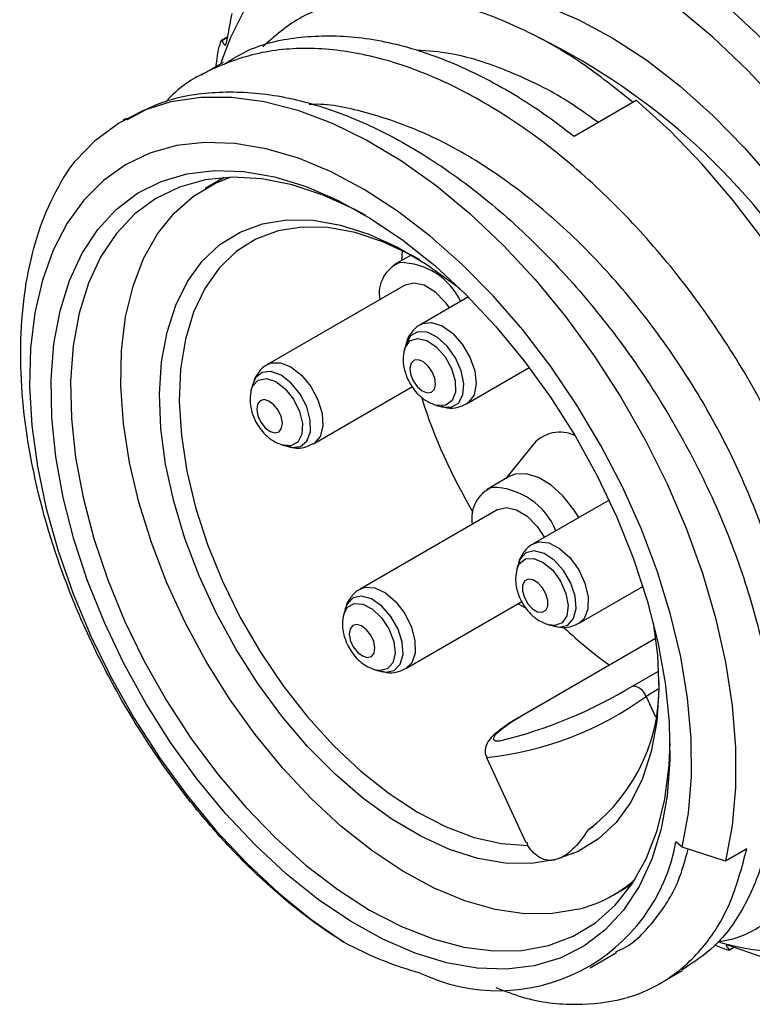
# Model space of a CAD drawing. Header units: millimetres. Extents: x 6 to 273, y 6 to 210.
# Tile 7 of 11: x 157 to 173, y 129 to 150. Entities that reach past the tile are written whole.
import ezdxf

# ---------------------------------------------------------------- set-up
doc = ezdxf.new("R2010")
doc.units = ezdxf.units.MM

msp = doc.modelspace()

# ---------------------------------------------------------------- linework, layer by layer
for p, q in [((161.235, 149.912), (161.096, 149.832)), ((161.105, 149.829), (161.233, 149.903)), ((161.169, 149.729), (161.189, 149.741)), ((161.137, 149.352), (160.655, 149.074)), ((168.791, 147.745), (170.145, 148.527)), ((159.016, 148.128), (158.945, 148.087)), ((161.155, 146.841), (160.743, 146.604)), ((165.039, 145.252), (165.024, 145.027)), ((165.236, 145.15), (164.862, 144.934)), ((165.112, 144.501), (162.105, 142.765)), ((166.484, 144.236), (165.447, 143.638)), ((165.085, 143.067), (165.09, 143.085)), ((165.124, 143.209), (165.09, 143.085)), ((166.447, 141.905), (167.814, 142.695)), ((161.743, 142.194), (161.748, 142.213)), ((161.782, 142.336), (161.748, 142.213)), ((163.105, 141.033), (165.268, 142.281)), ((165.79, 141.872), (165.914, 141.84)), ((162.449, 141), (162.424, 141.007)), ((162.449, 141), (162.572, 140.967)), ((167.91, 141.036), (167.292, 140.27)), ((167.375, 140.318), (166.88, 140.032)), ((169.553, 139.804), (167.899, 138.849)), ((167.13, 139.599), (164.123, 137.863)), ((167.576, 138.42), (167.542, 138.297)), ((168.899, 137.117), (170.293, 137.922)), ((165.123, 136.131), (167.654, 137.592)), ((167.571, 137.544), (167.731, 137.455)), ((163.761, 137.293), (163.766, 137.311)), ((163.8, 137.434), (163.766, 137.311)), ((168.243, 137.084), (168.218, 137.091)), ((168.243, 137.084), (168.366, 137.052)), ((170.569, 136.787), (167.692, 135.126)), ((170.57, 136.783), (167.717, 135.136)), ((164.466, 136.098), (164.441, 136.105)), ((164.466, 136.098), (164.59, 136.065)), ((164.55, 136.084), (164.466, 136.098)), ((164.583, 136.077), (164.683, 136.049)), ((170.063, 135.749), (170.631, 136.076)), ((170.625, 135.677), (170.36, 135.523)), ((170.36, 135.523), (170.566, 135.076)), ((167.692, 135.126), (167.717, 135.136)), ((166.881, 134.188), (167.737, 132.333)), ((169.208, 132.679), (169.097, 132.612)), ((167.782, 132.269), (167.764, 132.345)), ((171.147, 132.236), (171.013, 132.351)), ((172.095, 131.927), (171.147, 132.236)), ((172.561, 132.196), (172.095, 131.927)), ((169.643, 131.188), (170.054, 131.426)), ((172.045, 130.023), (171.865, 130.096)), ((172.111, 130.085), (172.129, 130.095)), ((172.175, 129.996), (172.273, 130.052)), ((172.175, 129.987), (172.283, 130.049)), ((169.144, 129.603), (169.713, 129.932)), ((170.677, 129.264), (171.159, 129.542))]:
    msp.add_line(p, q)
at = {"flags": 128}
for points in [[(168.163, 150.594), (168.897, 150.283), (169.636, 149.883), (170.375, 149.399), (171.105, 148.836), (171.819, 148.198), (172.51, 147.493), (173.171, 146.727), (173.796, 145.908), (174.378, 145.044), (174.911, 144.144), (175.391, 143.216), (175.813, 142.27), (176.172, 141.316), (176.464, 140.362), (176.688, 139.418), (176.84, 138.493), (176.919, 137.598), (176.924, 136.74), (176.856, 135.928), (176.715, 135.171)], [(161.624, 150.555), (161.293, 149.899), (161.083, 149.342)], [(178.088, 133.987), (178.245, 134.808), (178.329, 135.683), (178.341, 136.605), (178.279, 137.567), (178.145, 138.561), (177.939, 139.578), (177.663, 140.61), (177.319, 141.648), (176.911, 142.685), (176.442, 143.71), (175.915, 144.717), (175.334, 145.695), (174.706, 146.638), (174.034, 147.538), (173.325, 148.386), (172.585, 149.177), (171.818, 149.903), (171.033, 150.558)], [(157.906, 147.202), (158.348, 147.659), (158.848, 148.029), (159.401, 148.31), (160.002, 148.499), (160.645, 148.594), (161.324, 148.594), (162.032, 148.499), (162.763, 148.311), (163.511, 148.03), (164.268, 147.66), (165.026, 147.204), (165.78, 146.667), (166.522, 146.052), (167.244, 145.367), (167.941, 144.617), (168.605, 143.809), (169.23, 142.952), (169.811, 142.053), (170.343, 141.121), (170.819, 140.163), (171.236, 139.19), (171.589, 138.211), (171.876, 137.234), (172.094, 136.269), (172.24, 135.324), (172.314, 134.41), (172.314, 133.533), (172.241, 132.703), (172.095, 131.927)], [(173.916, 131.134), (174.382, 131.452), (174.842, 131.887), (175.241, 132.405), (175.575, 133.002), (175.841, 133.672), (176.037, 134.408), (176.161, 135.204), (176.211, 136.052), (176.187, 136.944), (176.09, 137.872), (175.92, 138.827), (175.678, 139.8), (175.368, 140.782), (174.992, 141.764), (174.553, 142.735), (174.056, 143.688), (173.505, 144.613), (172.906, 145.501), (172.265, 146.344), (171.586, 147.135), (170.877, 147.865), (170.145, 148.527)], [(171.147, 132.236), (171.285, 132.975), (171.351, 133.768), (171.345, 134.606), (171.267, 135.481), (171.117, 136.384), (170.898, 137.306), (170.611, 138.237), (170.259, 139.17), (169.845, 140.093), (169.375, 140.998), (168.852, 141.876), (168.282, 142.718), (167.67, 143.516), (167.023, 144.261), (166.347, 144.946), (165.649, 145.565), (164.936, 146.111), (164.214, 146.579), (163.492, 146.963), (162.776, 147.261), (162.074, 147.469), (161.392, 147.585), (160.738, 147.608), (160.118, 147.538), (159.538, 147.375), (159.004, 147.121), (158.521, 146.778), (158.095, 146.351), (157.728, 145.843), (157.426, 145.259), (157.191, 144.605), (157.026, 143.889), (156.931, 143.116), (156.909, 142.294), (156.959, 141.433), (157.081, 140.54), (157.273, 139.625), (157.534, 138.696), (157.861, 137.763), (158.25, 136.835), (158.699, 135.921), (159.202, 135.032), (159.754, 134.175), (160.35, 133.359), (160.984, 132.592), (161.65, 131.882), (162.34, 131.236), (163.048, 130.661), (163.767, 130.162)], [(157.576, 143.936), (157.781, 144.599), (158.056, 145.193), (158.397, 145.711), (158.801, 146.147), (159.263, 146.498), (159.779, 146.758), (160.343, 146.926), (160.948, 146.998), (161.587, 146.976), (162.255, 146.858), (162.943, 146.646), (163.645, 146.343), (164.352, 145.951), (165.056, 145.475), (165.75, 144.921), (166.426, 144.293), (167.078, 143.6), (167.697, 142.849), (168.277, 142.048), (168.811, 141.205), (169.295, 140.331), (169.722, 139.434), (170.087, 138.524), (170.387, 137.612), (170.619, 136.707), (170.78, 135.819), (170.868, 134.958), (170.882, 134.134), (170.822, 133.356), (170.689, 132.631), (170.484, 131.968), (170.209, 131.374), (169.868, 130.857), (169.464, 130.42), (169.002, 130.07), (168.486, 129.809), (167.922, 129.642), (167.317, 129.569), (166.677, 129.591), (166.01, 129.709), (165.321, 129.921), (164.62, 130.225), (163.913, 130.616), (163.209, 131.092), (162.515, 131.646), (161.838, 132.274), (161.187, 132.967), (160.568, 133.718), (159.988, 134.52), (159.453, 135.362), (158.97, 136.237), (158.543, 137.134), (158.178, 138.043), (157.877, 138.956), (157.646, 139.861), (157.485, 140.748), (157.397, 141.609), (157.383, 142.433), (157.443, 143.212), (157.576, 143.936)], [(164.24, 146.018), (164.011, 146.142), (163.319, 146.458), (162.638, 146.683), (161.977, 146.814), (161.342, 146.85), (160.741, 146.79), (160.181, 146.635), (159.669, 146.387), (159.209, 146.048), (158.808, 145.623), (158.469, 145.116), (158.197, 144.534), (157.994, 143.881)], [(168.891, 130.881), (168.318, 130.784), (167.709, 130.782), (167.071, 130.876), (166.411, 131.063), (165.736, 131.342), (165.055, 131.71), (164.375, 132.162), (163.705, 132.693), (163.053, 133.297), (162.426, 133.967), (161.831, 134.694), (161.275, 135.47), (160.766, 136.287), (160.308, 137.134), (159.908, 138.002), (159.569, 138.88), (159.297, 139.759), (159.094, 140.627), (158.962, 141.475), (158.903, 142.293), (158.918, 143.071), (159.007, 143.8), (159.168, 144.472), (159.399, 145.078), (159.699, 145.612), (160.063, 146.067), (160.487, 146.438), (160.967, 146.72), (161.285, 146.848)], [(168.392, 131.961), (167.859, 131.875), (167.29, 131.883), (166.692, 131.986), (166.074, 132.183), (165.445, 132.47), (164.812, 132.844), (164.184, 133.3), (163.569, 133.832), (162.977, 134.432), (162.415, 135.093), (161.89, 135.805), (161.41, 136.559), (160.981, 137.344), (160.609, 138.15), (160.299, 138.967), (160.055, 139.782), (159.88, 140.586), (159.778, 141.367), (159.749, 142.114), (159.793, 142.818), (159.91, 143.468), (160.099, 144.057), (160.357, 144.576), (160.68, 145.019), (161.064, 145.378), (161.504, 145.65), (161.994, 145.83), (162.527, 145.917), (163.096, 145.909), (163.694, 145.806), (164.312, 145.609), (164.941, 145.322), (165.575, 144.948), (166.203, 144.492), (166.331, 144.388)], [(165.418, 145.048), (165.244, 145.146), (164.622, 145.439), (164.012, 145.641), (163.422, 145.749), (162.859, 145.761), (162.333, 145.677), (161.851, 145.498), (161.42, 145.226), (161.045, 144.867), (160.732, 144.424), (160.486, 143.903), (160.31, 143.314), (160.207, 142.663), (160.178, 141.96), (160.223, 141.215), (160.342, 140.439), (160.533, 139.643), (160.793, 138.838), (161.119, 138.036), (161.506, 137.247), (161.949, 136.484), (162.441, 135.756), (162.975, 135.076), (163.544, 134.451), (164.139, 133.892), (164.753, 133.405), (165.375, 132.998), (165.998, 132.678), (166.613, 132.447), (167.21, 132.31), (167.782, 132.269), (167.782, 132.269)], [(165.112, 144.501), (165.296, 144.548), (165.519, 144.498), (165.752, 144.355), (165.969, 144.133), (166.068, 143.996)], [(157.994, 143.881), (157.864, 143.167), (157.807, 142.399), (157.823, 141.585), (157.914, 140.736), (158.078, 139.86), (158.313, 138.967), (158.616, 138.069), (158.984, 137.174), (159.412, 136.293), (159.897, 135.436), (160.432, 134.612), (161.011, 133.832), (161.628, 133.103), (162.276, 132.435), (162.947, 131.834), (163.634, 131.308), (164.33, 130.862), (165.025, 130.501), (165.713, 130.23), (166.385, 130.052), (167.034, 129.969), (167.652, 129.981), (168.233, 130.088), (168.77, 130.29), (169.257, 130.583), (169.688, 130.966), (170.059, 131.432), (170.365, 131.978), (170.602, 132.596), (170.769, 133.281), (170.863, 134.023), (170.884, 134.509)], [(165.449, 143.639), (165.484, 143.656), (165.682, 143.681), (165.91, 143.608), (166.141, 143.444), (166.351, 143.208), (166.518, 142.924), (166.622, 142.623), (166.654, 142.339), (166.608, 142.101), (166.491, 141.936), (166.444, 141.904)], [(165.09, 143.085), (165.104, 143.13), (165.211, 143.276), (165.376, 143.33), (165.577, 143.285), (165.785, 143.146), (165.975, 142.933), (166.119, 142.674), (166.198, 142.405), (166.202, 142.161), (166.13, 141.975), (165.991, 141.873), (165.806, 141.869), (165.782, 141.874)], [(165.902, 141.843), (165.906, 141.842), (166.109, 141.832), (166.268, 141.921), (166.364, 142.099), (166.385, 142.344), (166.329, 142.626), (166.202, 142.911), (166.02, 143.166), (165.805, 143.359), (165.582, 143.467), (165.379, 143.477), (165.22, 143.387), (165.124, 143.21), (165.12, 143.197)], [(165.368, 142.284), (165.475, 142.192), (165.583, 142.148), (165.677, 142.158), (165.742, 142.222), (165.769, 142.329), (165.753, 142.463), (165.697, 142.604), (165.609, 142.73), (165.503, 142.822), (165.395, 142.866), (165.301, 142.856), (165.236, 142.792), (165.209, 142.685), (165.225, 142.551), (165.281, 142.41), (165.368, 142.284)], [(162.106, 142.765), (162.177, 142.796), (162.383, 142.802), (162.613, 142.711), (162.842, 142.532)], [(161.748, 142.213), (161.781, 142.297), (161.902, 142.424), (162.077, 142.456), (162.282, 142.389), (162.489, 142.232)], [(162.618, 142.357), (162.397, 142.527), (162.178, 142.607), (161.985, 142.588), (161.843, 142.471), (161.78, 142.329)], [(162.842, 142.532), (163.045, 142.284), (163.201, 141.994), (163.292, 141.694), (163.309, 141.416), (163.25, 141.191), (163.12, 141.042), (163.104, 141.032)], [(162.489, 142.232), (162.67, 142.005), (162.801, 141.741), (162.864, 141.474), (162.85, 141.24), (162.762, 141.072), (162.612, 140.991), (162.449, 141)], [(162.572, 140.967), (162.627, 140.956), (162.82, 140.976), (162.962, 141.092), (163.037, 141.292), (163.035, 141.551), (162.957, 141.838), (162.812, 142.118), (162.618, 142.357)], [(162.241, 141.885), (162.133, 141.966), (162.027, 141.996), (161.939, 141.972), (161.883, 141.895), (161.867, 141.78), (161.894, 141.642), (161.959, 141.502), (162.053, 141.383), (162.162, 141.303), (162.268, 141.272), (162.355, 141.297), (162.411, 141.373), (162.427, 141.489), (162.4, 141.627), (162.335, 141.766), (162.241, 141.885)], [(168.892, 139.422), (168.792, 139.585), (168.556, 139.888), (168.291, 140.132), (168.014, 140.3), (167.745, 140.381), (167.502, 140.369), (167.375, 140.318)], [(167.13, 139.599), (167.314, 139.646), (167.537, 139.596), (167.769, 139.453), (167.987, 139.231), (168.146, 138.992)], [(167.901, 138.85), (168.027, 138.892), (168.243, 138.87), (168.475, 138.751), (168.699, 138.55), (168.891, 138.286), (169.029, 137.99), (169.099, 137.694), (169.094, 137.428), (169.013, 137.223), (168.899, 137.117)], [(168.36, 137.053), (168.473, 137.036), (168.655, 137.08), (168.781, 137.22), (168.838, 137.437), (168.817, 137.706), (168.721, 137.994), (168.561, 138.267), (168.358, 138.492), (168.136, 138.641), (167.92, 138.696), (167.738, 138.652), (167.612, 138.513), (167.576, 138.42)], [(167.541, 138.291), (167.595, 138.415), (167.729, 138.523), (167.912, 138.534), (168.12, 138.447), (168.324, 138.274), (168.496, 138.037), (168.614, 137.769), (168.662, 137.506), (168.632, 137.283), (168.53, 137.131), (168.368, 137.07), (168.243, 137.084)], [(167.782, 137.544), (167.883, 137.436), (167.992, 137.371), (168.094, 137.359), (168.172, 137.402), (168.216, 137.493), (168.217, 137.618), (168.177, 137.759), (168.1, 137.894), (168, 138.002), (167.891, 138.067), (167.789, 138.079), (167.71, 138.036), (167.667, 137.945), (167.666, 137.819), (167.706, 137.679), (167.782, 137.544)], [(164.584, 136.067), (164.685, 136.05), (164.869, 136.089), (165, 136.223), (165.06, 136.436), (165.043, 136.703), (164.952, 136.991), (164.796, 137.266), (164.594, 137.494), (164.372, 137.648), (164.156, 137.71), (163.971, 137.671), (163.841, 137.537), (163.799, 137.431)], [(164.122, 137.863), (164.23, 137.903), (164.442, 137.891), (164.674, 137.782), (164.9, 137.588), (165.096, 137.33), (165.241, 137.036), (165.319, 136.738), (165.322, 136.468), (165.248, 136.255), (165.121, 136.13)], [(163.766, 137.311), (163.843, 137.46), (163.99, 137.548), (164.181, 137.537), (164.39, 137.429), (164.589, 137.239), (164.751, 136.993), (164.855, 136.723), (164.885, 136.466), (164.839, 136.256), (164.722, 136.123), (164.55, 136.084), (164.55, 136.084)], [(164.28, 136.371), (164.369, 136.393), (164.427, 136.467), (164.445, 136.581), (164.421, 136.718), (164.357, 136.858), (164.264, 136.978), (164.156, 137.061), (164.05, 137.094), (163.961, 137.072), (163.903, 136.999), (163.885, 136.884), (163.909, 136.747), (163.973, 136.607), (164.066, 136.487), (164.174, 136.404), (164.28, 136.371)], [(170.518, 137.135), (170.608, 136.425), (170.637, 135.678), (170.593, 134.974), (170.476, 134.323), (170.287, 133.735), (170.029, 133.215), (169.706, 132.773), (169.322, 132.414), (168.882, 132.142), (168.392, 131.961)], [(167.717, 135.136), (167.424, 134.958), (167.205, 134.803), (167.07, 134.681), (167.026, 134.597), (167.076, 134.556), (167.174, 134.554)]]:
    msp.add_lwpolyline(points, dxfattribs=at)
for centre, radius, start, end in [((161.165, 137.937), 16.725, 44.2283, 54.2361), ((168.254, 147.523), 7.527, 162.438, 163.189), ((161.536, 136.734), 14.672, 359.2583, 63.7609), ((165.265, 144.315), 0.725, 112.3617, 190.9259), ((164.975, 143.496), 1.49, 25.645, 89.4845), ((176.986, 145.725), 12.099, 197.7996, 210.7157), ((168.479, 140.515), 0.771, 64.8336, 137.5369), ((167.282, 139.413), 0.725, 112.3617, 190.9259), ((166.983, 138.555), 1.528, 22.3347, 89.1114), ((174.867, 143.634), 9.127, 226.4388, 234.4738), ((166.765, 135.713), 3.88, 306.9427, 4.4441), ((164.775, 144.444), 10.177, 283.636, 301.3084), ((170.054, 135.429), 0.319, 17.1005, 88.3898), ((166.137, 141.325), 7.176, 275.9551, 306.0524), ((173.352, 134.754), 4.797, 252.8565, 350.8062), ((167.134, 133.043), 3.941, 244.4358, 349.8896), ((168.142, 133.786), 3, 284.4502, 311.3704)]:
    msp.add_arc(centre, radius, start, end)
for points, knots in [([(170.073, 148.485), (169.703, 148.781), (168.9, 149.423), (167.639, 150.123), (166.334, 150.618), (165.05, 150.862), (164.262, 150.779), (163.86, 150.737)], [0, 0, 0, 0, 0.174746, 0.380225, 0.579917, 0.785227, 1, 1, 1, 1]), ([(163.86, 150.737), (163.489, 150.617), (162.797, 150.394), (162.251, 149.917), (161.997, 149.695)], [0, 0, 0, 0, 0.534785, 1, 1, 1, 1]), ([(161.157, 149.318), (161.331, 149.425), (161.83, 149.734), (162.816, 149.943), (164.069, 149.946), (165.406, 149.654), (166.783, 149.08), (167.921, 148.405), (168.581, 147.904), (168.791, 147.745)], [0, 0, 0, 0, 0.089205, 0.255843, 0.422481, 0.589119, 0.755758, 0.922396, 1, 1, 1, 1]), ([(161.077, 149.794), (161.081, 149.806), (161.085, 149.815), (161.088, 149.822), (161.092, 149.828), (161.095, 149.831), (161.097, 149.832), (161.1, 149.834), (161.103, 149.832), (161.105, 149.829)], [0, 0, 0, 0, 0.0000534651, 0.0000534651, 0.0000534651, 0.0001065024, 0.0001065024, 0.0001065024, 0.0001610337, 0.0001610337, 0.0001610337, 0.0001610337]), ([(161.169, 149.729), (161.175, 149.72), (161.185, 149.728), (161.209, 149.791), (161.222, 149.842), (161.231, 149.892)], [0, 0, 0, 0, 0.5, 0.5, 1, 1, 1, 1]), ([(171.937, 130.174), (172.033, 130.19), (172.479, 130.26), (173.142, 130.668), (173.88, 131.397), (174.423, 132.389), (174.756, 133.596), (174.874, 134.982), (174.764, 136.512), (174.436, 138.137), (173.889, 139.812), (173.146, 141.488), (172.218, 143.115), (171.137, 144.65), (169.926, 146.042), (168.623, 147.257), (167.259, 148.253), (165.875, 149.009), (164.506, 149.493), (163.191, 149.699), (161.961, 149.618), (160.872, 149.227), (160.178, 148.836), (159.907, 148.514), (159.892, 148.496)], [0, 0, 0, 0, 0.013519, 0.062697, 0.111874, 0.161052, 0.21023, 0.259408, 0.308585, 0.357763, 0.406941, 0.456119, 0.505296, 0.554474, 0.603652, 0.65283, 0.702007, 0.751185, 0.800363, 0.849541, 0.898719, 0.947896, 0.997074, 1, 1, 1, 1]), ([(160.981, 149.262), (160.984, 149.282), (160.996, 149.379), (161.009, 149.476), (161.02, 149.553)], [0, 0, 0, 0, 0.199296, 1, 1, 1, 1]), ([(169.313, 148.047), (169.071, 148.219), (168.417, 148.685), (167.332, 149.194), (166.239, 149.56), (165.602, 149.603), (165.354, 149.62)], [0, 0, 0, 0, 0.181528, 0.49168, 0.801832, 1, 1, 1, 1]), ([(159.031, 148.101), (159.281, 148.24), (159.866, 148.565), (160.955, 148.741), (162.227, 148.685), (163.576, 148.328), (164.958, 147.703), (166.336, 146.816), (167.673, 145.704), (168.931, 144.39), (170.08, 142.92), (171.083, 141.33), (171.92, 139.672), (172.56, 137.99), (172.997, 136.335), (173.209, 134.755), (173.202, 133.293), (172.97, 131.996), (172.524, 130.902), (171.921, 130.06), (171.393, 129.717), (171.149, 129.559)], [0, 0, 0, 0, 0.040251, 0.093994, 0.147736, 0.201479, 0.255222, 0.308964, 0.362707, 0.41645, 0.470193, 0.523935, 0.577678, 0.631421, 0.685164, 0.738906, 0.792649, 0.846392, 0.900135, 0.953877, 1, 1, 1, 1]), ([(173.007, 132.437), (173.099, 132.593), (173.359, 133.036), (173.587, 133.984), (173.688, 135.233), (173.581, 136.616), (173.271, 138.084), (172.771, 139.596), (172.086, 141.108), (171.241, 142.577), (170.253, 143.957), (169.152, 145.213), (167.965, 146.302), (166.726, 147.198), (165.466, 147.875), (164.231, 148.285), (163.403, 148.463), (163.024, 148.433), (163.013, 148.432)], [0, 0, 0, 0, 0.0372026, 0.1058331, 0.1744636, 0.243094, 0.3117245, 0.380355, 0.4489855, 0.517616, 0.5862465, 0.654877, 0.7235074, 0.7921379, 0.8607684, 0.9293989, 0.9980294, 1, 1, 1, 1]), ([(163.767, 130.162), (163.119, 130.562), (162.486, 131.056), (161.561, 131.933), (161.255, 132.25), (160.669, 132.914), (160.387, 133.261), (159.843, 133.988), (159.582, 134.368), (159.083, 135.157), (158.85, 135.559), (158.417, 136.378), (158.216, 136.794), (157.848, 137.641), (157.679, 138.075), (157.237, 139.36), (157.02, 140.209), (156.746, 141.892), (156.696, 142.691), (156.744, 143.826), (156.782, 144.195), (156.899, 144.896), (156.977, 145.228), (157.174, 145.856), (157.293, 146.152), (157.57, 146.708), (157.729, 146.967), (157.906, 147.202)], [0, 0, 0, 0, 0.125, 0.125, 0.1875, 0.1875, 0.25, 0.25, 0.3125, 0.3125, 0.375, 0.375, 0.4375, 0.4375, 0.5, 0.5, 0.625, 0.625, 0.75, 0.75, 0.8125, 0.8125, 0.875, 0.875, 0.9375, 0.9375, 1, 1, 1, 1]), ([(165.454, 143.634), (165.439, 143.628), (165.35, 143.592), (165.235, 143.454), (165.14, 143.303), (165.129, 143.209), (165.126, 143.19)], [0, 0, 0, 0, 0.080065, 0.504696, 0.899723, 1, 1, 1, 1]), ([(165.089, 143.082), (165.076, 143.016), (165.053, 142.893), (165.077, 142.67), (165.161, 142.41), (165.327, 142.161), (165.552, 141.963), (165.704, 141.905), (165.787, 141.873)], [0, 0, 0, 0, 0.134976, 0.248862, 0.432696, 0.65948, 0.81338, 1, 1, 1, 1]), ([(162.11, 142.76), (162.096, 142.755), (162.007, 142.719), (161.894, 142.581), (161.8, 142.432), (161.788, 142.341), (161.786, 142.324)], [0, 0, 0, 0, 0.077293, 0.50918, 0.910957, 1, 1, 1, 1]), ([(161.747, 142.21), (161.735, 142.143), (161.712, 142.021), (161.735, 141.797), (161.819, 141.537), (161.986, 141.288), (162.21, 141.09), (162.362, 141.032), (162.445, 141)], [0, 0, 0, 0, 0.1349762, 0.2488616, 0.4326965, 0.6594798, 0.8133797, 1, 1, 1, 1]), ([(165.899, 141.854), (165.939, 141.841), (166.054, 141.803), (166.248, 141.814), (166.379, 141.878), (166.439, 141.907)], [0, 0, 0, 0, 0.226567, 0.647971, 1, 1, 1, 1]), ([(162.555, 140.982), (162.596, 140.968), (162.711, 140.931), (162.909, 140.942), (163.041, 141.007), (163.102, 141.037)], [0, 0, 0, 0, 0.228809, 0.643364, 1, 1, 1, 1]), ([(167.905, 138.845), (167.891, 138.839), (167.802, 138.803), (167.687, 138.666), (167.592, 138.512), (167.58, 138.416), (167.578, 138.395)], [0, 0, 0, 0, 0.076563, 0.497305, 0.888714, 1, 1, 1, 1]), ([(167.541, 138.294), (167.529, 138.227), (167.506, 138.105), (167.529, 137.881), (167.613, 137.622), (167.78, 137.372), (168.004, 137.174), (168.156, 137.116), (168.239, 137.085)], [0, 0, 0, 0, 0.1349762, 0.2488616, 0.4326965, 0.6594798, 0.8133797, 1, 1, 1, 1]), ([(164.125, 137.857), (164.113, 137.852), (164.024, 137.817), (163.912, 137.679), (163.818, 137.532), (163.806, 137.443), (163.804, 137.428)], [0, 0, 0, 0, 0.073811, 0.512188, 0.920004, 1, 1, 1, 1]), ([(163.765, 137.308), (163.752, 137.241), (163.729, 137.119), (163.753, 136.895), (163.837, 136.636), (164.003, 136.386), (164.228, 136.188), (164.38, 136.13), (164.463, 136.099)], [0, 0, 0, 0, 0.134976, 0.248862, 0.432696, 0.65948, 0.81338, 1, 1, 1, 1]), ([(168.359, 137.063), (168.397, 137.051), (168.509, 137.015), (168.703, 137.026), (168.835, 137.091), (168.896, 137.121)], [0, 0, 0, 0, 0.214692, 0.637338, 1, 1, 1, 1]), ([(164.683, 136.049), (164.688, 136.048), (164.768, 136.025), (164.925, 136.042), (165.056, 136.104), (165.116, 136.133)], [0, 0, 0, 0, 0.033322, 0.558513, 1, 1, 1, 1]), ([(167.692, 135.126), (167.638, 135.094), (167.479, 135.001), (167.256, 134.856), (167.06, 134.706), (166.94, 134.587), (166.862, 134.448), (166.836, 134.3), (166.875, 134.221), (166.889, 134.193)], [0, 0, 0, 0, 0.108081, 0.318069, 0.533528, 0.729013, 0.847461, 0.94552, 1, 1, 1, 1]), ([(169.097, 132.612), (168.992, 132.448), (168.88, 132.302), (168.7, 132.13), (168.639, 132.082), (168.517, 132.006), (168.454, 131.978), (168.392, 131.961)], [0, 0, 0, 0, 0.5, 0.5, 0.75, 0.75, 1, 1, 1, 1]), ([(167.081, 129.171), (167.276, 129.095), (167.885, 128.859), (168.843, 128.769), (169.914, 128.886), (170.846, 129.308), (171.623, 130.002), (172.226, 130.953), (172.449, 131.782), (172.561, 132.196)], [0, 0, 0, 0, 0.0723706, 0.2255969, 0.3788232, 0.5320495, 0.6852759, 0.8426379, 1, 1, 1, 1]), ([(168.392, 131.961), (168.268, 131.929), (168.154, 131.946), (167.947, 132.058), (167.858, 132.152), (167.782, 132.269)], [0, 0, 0, 0, 0.5, 0.5, 1, 1, 1, 1]), ([(169.703, 129.952), (169.757, 129.975), (170.091, 130.118), (170.561, 130.629), (171.052, 131.348), (171.215, 131.952), (171.28, 132.192)], [0, 0, 0, 0, 0.0672162, 0.4174167, 0.7676172, 1, 1, 1, 1]), ([(172.175, 129.996), (172.181, 129.987), (172.176, 129.983), (172.13, 129.992), (172.088, 130.006), (172.045, 130.023)], [0, 0, 0, 0, 0.5, 0.5, 1, 1, 1, 1]), ([(172.248, 130.061), (172.204, 130.077), (172.161, 130.09), (172.111, 130.098), (172.105, 130.093), (172.111, 130.085)], [0, 0, 0, 0, 0.5, 0.5, 1, 1, 1, 1])]:
    msp.add_open_spline(points, degree=3, knots=knots)
for points in [[(161.231, 149.892), (161.263, 150.069), (161.297, 150.245), (161.331, 150.42)], [(161.105, 149.829), (161.125, 149.795), (161.146, 149.762), (161.169, 149.729)], [(161.02, 149.553), (161.027, 149.607), (161.037, 149.664), (161.048, 149.7)], [(165.433, 129.488), (164.888, 129.63), (164.332, 129.856), (163.767, 130.162)], [(172.111, 130.085), (172.132, 130.055), (172.153, 130.025), (172.175, 129.996)], [(172.92, 129.825), (172.695, 129.902), (172.471, 129.981), (172.248, 130.061)]]:
    msp.add_open_spline(points, degree=3)

doc.saveas('drawing.dxf')
